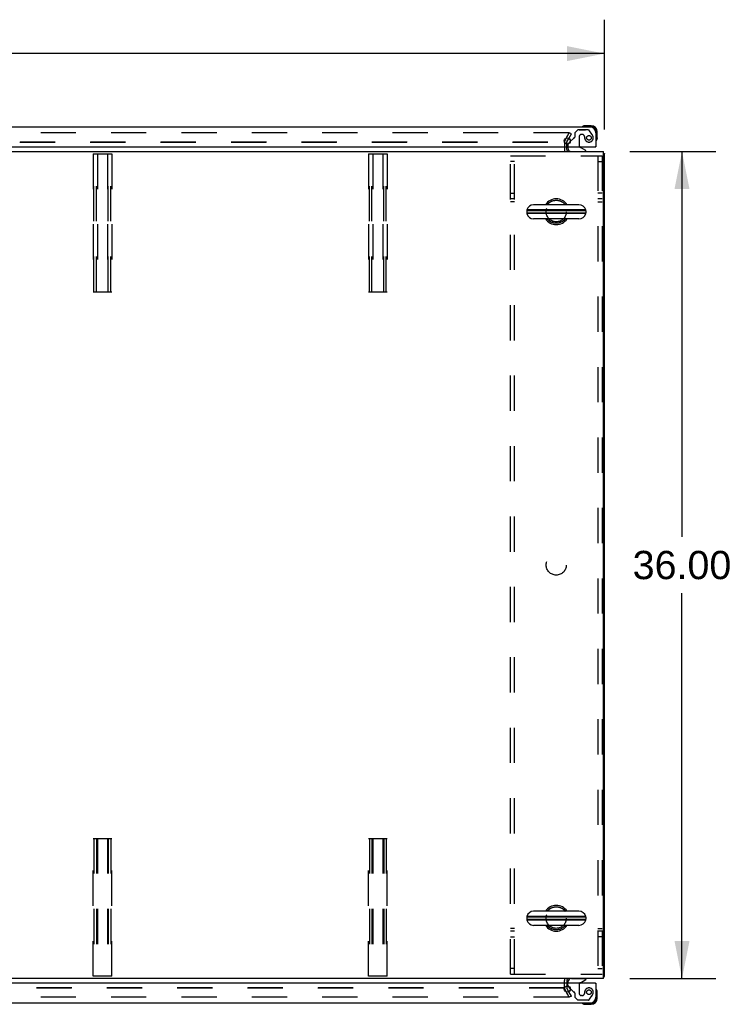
# Model space of a CAD drawing. Header units: inches. Extents: x 0 to 279, y 0 to 180.
# Tile 21 of 41: x 109 to 140, y 106 to 149. Entities that reach past the tile are written whole.
import ezdxf

# ---------------------------------------------------------------- set-up
doc = ezdxf.new("R2010")
doc.units = ezdxf.units.IN
doc.header["$LTSCALE"] = 15.327869
doc.header["$MEASUREMENT"] = 0
doc.linetypes.add('HIDDEN', pattern=[0.2, 0.1, -0.1])
doc.layers.get('0').update_dxf_attribs({"linetype": 'CONTINUOUS'})
for name, color, linetype in [('DEFAULT_2', 8, 'HIDDEN'), ('DIMENSIONS', 7, 'CONTINUOUS'), ('FRONT_MASTER_DOOR_ASSEMBLY', 7, 'CONTINUOUS'), ('REAR_SLAVE_DOOR_ASSEMBLY', 7, 'CONTINUOUS')]:
    doc.layers.add(name, color=color, linetype=linetype)
doc.styles.get("Standard").update_dxf_attribs({"font": 'arial.ttf'})
doc.dimstyles.new('DIMSTYLE_1', dxfattribs={"dimtxt": 1.229508, "dimasz": 1.639344, "dimexe": 0.09, "dimexo": 0.07, "dimgap": 0.0375, "dimtad": 0, "dimtih": 1, "dimtoh": 1, "dimzin": 4, "dimdsep": 46, "dimtxsty": 'Standard', "dimblk": '_FILLED', "dimblk1": '_FILLED', "dimblk2": '_FILLED', "dimcen": 0.09, "dimazin": 1, "dimtfac": 1, "dimtdec": 3, "dimtofl": 0, "dimtmove": 0, "dimatfit": 3, "dimldrblk": '_FILLED', "dimfxl": 0, "dimtolj": 1, "dimtzin": 4, "dimarcsym": 0})

# ---------------------------------------------------------------- blocks, each defined once
blk = doc.blocks.new('_FILLED')
at = {"color": 0, "linetype": 'ByBlock'}
blk.add_solid([(0, 0), (-1, 0.2), (-1, -0.2)], dxfattribs=at)
blk = doc.blocks.new('*D4')
at = {"layer": 'DIMENSIONS', "color": 2, "linetype": 'Continuous'}
for p, q in [((135.578, 143.259), (139.331, 143.259)), ((137.855, 143.259), (137.855, 126.489)), ((137.855, 107.259), (137.855, 124.03)), ((135.578, 107.259), (139.331, 107.259))]:
    blk.add_line(p, q, dxfattribs=at)
at = {"layer": 'DIMENSIONS', "color": 2, "linetype": 'Continuous', "xscale": 1.6393442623, "yscale": 1.6393442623, "zscale": 1.6393442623}
for p, rotation in [((137.855, 143.259), 90), ((137.855, 107.259), 270)]:
    blk.add_blockref('_FILLED', p, dxfattribs=dict(at, rotation=rotation))
at = {"layer": 'DIMENSIONS', "color": 2, "linetype": 'Continuous', "insert": (137.855, 125.874), "char_height": 1.2295, "width": 4.29642, "attachment_point": 2, "line_spacing_factor": 0.9}
blk.add_mtext('36.00', dxfattribs=at)
blk = doc.blocks.new('*D5')
at = {"layer": 'DIMENSIONS', "color": 2, "linetype": 'Continuous'}
for p, q in [((74.482, 144.213), (74.482, 148.992)), ((134.482, 144.213), (134.482, 148.992)), ((74.482, 147.517), (101.719, 147.517)), ((134.482, 147.517), (107.245, 147.517))]:
    blk.add_line(p, q, dxfattribs=at)
at = {"layer": 'DIMENSIONS', "color": 2, "linetype": 'Continuous', "xscale": 1.6393442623, "yscale": 1.6393442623, "zscale": 1.6393442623, "rotation": 180}
blk.add_blockref('_FILLED', (74.482, 147.517), dxfattribs=at)
at = {"layer": 'DIMENSIONS', "color": 2, "linetype": 'Continuous', "xscale": 1.6393442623, "yscale": 1.6393442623, "zscale": 1.6393442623}
blk.add_blockref('_FILLED', (134.482, 147.517), dxfattribs=at)
at = {"layer": 'DIMENSIONS', "color": 2, "linetype": 'Continuous', "insert": (104.482, 148.132), "char_height": 1.2295, "width": 4.29642, "attachment_point": 2, "line_spacing_factor": 0.9}
blk.add_mtext('60.00', dxfattribs=at)

msp = doc.modelspace()

# ---------------------------------------------------------------- linework, layer by layer
at = {"color": 3, "linetype": 'Continuous'}
for p, q in [((132.751, 143.68), (132.729, 143.68)), ((132.836, 143.582), (132.836, 143.664)), ((132.841, 143.68), (132.926, 143.827)), ((74.534, 143.259), (134.43, 143.259)), ((132.732, 143.463), (132.732, 143.344)), ((132.836, 143.344), (132.836, 143.463)), ((134.43, 107.259), (134.43, 143.259)), ((134.482, 107.363), (134.482, 143.155)), ((134.43, 107.259), (74.534, 107.259)), ((132.732, 107.055), (132.732, 107.174)), ((132.836, 107.174), (132.836, 107.055)), ((132.729, 106.838), (132.751, 106.838)), ((132.836, 106.937), (132.836, 106.855)), ((132.926, 106.691), (132.841, 106.838))]:
    msp.add_line(p, q, dxfattribs=at)
at = {"color": 7, "linetype": 'Continuous'}
for p, q in [((133.666, 140.678), (131.091, 140.678)), ((131.091, 140.678), (131.091, 140.59)), ((131.091, 140.59), (133.666, 140.59)), ((133.661, 140.717), (131.096, 140.717)), ((133.661, 140.552), (131.096, 140.552)), ((133.366, 140.94), (131.391, 140.94)), ((133.666, 140.678), (133.666, 140.59)), ((133.366, 140.328), (131.391, 140.328)), ((133.366, 110.19), (131.391, 110.19)), ((133.666, 109.928), (131.091, 109.928)), ((131.091, 109.928), (131.091, 109.84)), ((131.091, 109.84), (133.666, 109.84)), ((133.661, 109.967), (131.096, 109.967)), ((133.661, 109.802), (131.096, 109.802)), ((133.666, 109.928), (133.666, 109.84)), ((133.366, 109.578), (131.391, 109.578))]:
    msp.add_line(p, q, dxfattribs=at)
at = {"color": 3, "linetype": 'Continuous'}
for points in [[(134.442, 143.187), (134.444, 143.185), (134.446, 143.183), (134.448, 143.182), (134.451, 143.18), (134.454, 143.178), (134.457, 143.176), (134.46, 143.175)], [(134.46, 143.175), (134.465, 143.172), (134.468, 143.171), (134.471, 143.169), (134.473, 143.168), (134.475, 143.166), (134.478, 143.164), (134.479, 143.163), (134.481, 143.161), (134.481, 143.16), (134.482, 143.158), (134.482, 143.157), (134.482, 143.155)], [(134.442, 107.331), (134.444, 107.333), (134.446, 107.335), (134.448, 107.337), (134.451, 107.339), (134.454, 107.34), (134.457, 107.342), (134.46, 107.343), (134.465, 107.346)], [(134.465, 107.346), (134.468, 107.348), (134.471, 107.349), (134.473, 107.351), (134.475, 107.352), (134.478, 107.354), (134.479, 107.356), (134.481, 107.357), (134.481, 107.359), (134.482, 107.36), (134.482, 107.362), (134.482, 107.363)]]:
    msp.add_lwpolyline(points, dxfattribs=at)
at = {"color": 7, "linetype": 'Continuous'}
for points in [[(131.996, 140.94), (131.997, 140.941), (131.999, 140.945), (132.001, 140.948), (132.003, 140.952), (132.006, 140.956), (132.008, 140.96), (132.011, 140.964), (132.014, 140.968), (132.017, 140.972), (132.02, 140.976), (132.024, 140.981), (132.027, 140.985), (132.031, 140.99), (132.035, 140.994), (132.039, 140.999), (132.043, 141.003), (132.048, 141.008), (132.053, 141.013), (132.058, 141.017), (132.063, 141.022), (132.068, 141.027), (132.073, 141.031), (132.079, 141.036), (132.085, 141.04), (132.091, 141.045), (132.097, 141.049), (132.103, 141.054), (132.11, 141.058), (132.116, 141.062), (132.123, 141.067), (132.13, 141.071), (132.137, 141.075), (132.145, 141.079), (132.152, 141.083), (132.16, 141.087), (132.168, 141.09), (132.176, 141.094), (132.184, 141.097), (132.192, 141.1), (132.201, 141.104), (132.209, 141.107), (132.218, 141.11), (132.227, 141.112), (132.236, 141.115), (132.245, 141.117), (132.254, 141.12), (132.263, 141.122), (132.272, 141.124), (132.282, 141.126), (132.291, 141.127), (132.301, 141.129), (132.31, 141.13), (132.32, 141.131), (132.33, 141.132), (132.339, 141.133), (132.349, 141.134), (132.359, 141.134), (132.369, 141.135), (132.378, 141.135), (132.388, 141.135), (132.398, 141.134), (132.408, 141.134), (132.418, 141.133), (132.427, 141.132), (132.437, 141.131), (132.447, 141.13), (132.456, 141.129), (132.466, 141.127), (132.475, 141.126), (132.485, 141.124), (132.494, 141.122), (132.503, 141.12), (132.512, 141.117), (132.521, 141.115), (132.53, 141.112), (132.539, 141.11), (132.548, 141.107), (132.556, 141.104), (132.565, 141.1), (132.573, 141.097), (132.581, 141.094), (132.589, 141.09), (132.597, 141.087), (132.604, 141.083), (132.612, 141.079), (132.619, 141.075), (132.627, 141.071), (132.634, 141.067), (132.64, 141.062), (132.647, 141.058), (132.654, 141.054), (132.66, 141.049), (132.666, 141.045), (132.672, 141.04), (132.678, 141.036), (132.684, 141.031), (132.689, 141.027), (132.694, 141.022), (132.699, 141.017), (132.704, 141.013), (132.709, 141.008), (132.713, 141.003), (132.718, 140.999), (132.722, 140.994), (132.726, 140.99), (132.73, 140.985), (132.733, 140.981), (132.737, 140.976), (132.74, 140.972), (132.743, 140.968), (132.746, 140.964), (132.749, 140.96), (132.751, 140.956), (132.754, 140.952), (132.756, 140.948), (132.758, 140.945), (132.76, 140.941), (132.761, 140.94)], [(132.761, 140.328), (132.76, 140.327), (132.758, 140.324), (132.756, 140.32), (132.754, 140.316), (132.751, 140.313), (132.749, 140.309), (132.746, 140.305), (132.743, 140.301), (132.74, 140.296), (132.737, 140.292), (132.733, 140.288), (132.73, 140.283), (132.726, 140.279), (132.722, 140.274), (132.718, 140.27), (132.713, 140.265), (132.709, 140.26), (132.704, 140.256), (132.699, 140.251), (132.694, 140.246), (132.689, 140.242), (132.684, 140.237), (132.678, 140.233), (132.672, 140.228), (132.666, 140.224), (132.66, 140.219), (132.654, 140.215), (132.647, 140.21), (132.64, 140.206), (132.634, 140.202), (132.627, 140.198), (132.619, 140.194), (132.612, 140.19), (132.604, 140.186), (132.597, 140.182), (132.589, 140.178), (132.581, 140.175), (132.573, 140.171), (132.565, 140.168), (132.556, 140.165), (132.548, 140.162), (132.539, 140.159), (132.53, 140.156), (132.521, 140.153), (132.512, 140.151), (132.503, 140.149), (132.494, 140.146), (132.485, 140.144), (132.475, 140.143), (132.466, 140.141), (132.456, 140.139), (132.447, 140.138), (132.437, 140.137), (132.427, 140.136), (132.418, 140.135), (132.408, 140.135), (132.398, 140.134), (132.388, 140.134), (132.378, 140.134), (132.369, 140.134), (132.359, 140.134), (132.349, 140.135), (132.339, 140.135), (132.33, 140.136), (132.32, 140.137), (132.31, 140.138), (132.301, 140.139), (132.291, 140.141), (132.282, 140.143), (132.272, 140.144), (132.263, 140.146), (132.254, 140.149), (132.245, 140.151), (132.236, 140.153), (132.227, 140.156), (132.218, 140.159), (132.209, 140.162), (132.201, 140.165), (132.192, 140.168), (132.184, 140.171), (132.176, 140.175), (132.168, 140.178), (132.16, 140.182), (132.152, 140.186), (132.145, 140.19), (132.137, 140.194), (132.13, 140.198), (132.123, 140.202), (132.116, 140.206), (132.11, 140.21), (132.103, 140.215), (132.097, 140.219), (132.091, 140.224), (132.085, 140.228), (132.079, 140.233), (132.073, 140.237), (132.068, 140.242), (132.063, 140.246), (132.058, 140.251), (132.053, 140.256), (132.048, 140.26), (132.043, 140.265), (132.039, 140.27), (132.035, 140.274), (132.031, 140.279), (132.027, 140.283), (132.024, 140.288), (132.02, 140.292), (132.017, 140.296), (132.014, 140.301), (132.011, 140.305), (132.008, 140.309), (132.006, 140.313), (132.003, 140.316), (132.001, 140.32), (131.999, 140.324), (131.997, 140.327), (131.996, 140.328)], [(131.996, 110.19), (131.997, 110.191), (131.999, 110.195), (132.001, 110.198), (132.003, 110.202), (132.006, 110.206), (132.008, 110.21), (132.011, 110.214), (132.014, 110.218), (132.017, 110.222), (132.02, 110.226), (132.024, 110.231), (132.027, 110.235), (132.031, 110.24), (132.035, 110.244), (132.039, 110.249), (132.043, 110.253), (132.048, 110.258), (132.053, 110.263), (132.058, 110.267), (132.063, 110.272), (132.068, 110.277), (132.073, 110.281), (132.079, 110.286), (132.085, 110.29), (132.091, 110.295), (132.097, 110.299), (132.103, 110.304), (132.11, 110.308), (132.116, 110.312), (132.123, 110.317), (132.13, 110.321), (132.137, 110.325), (132.145, 110.329), (132.152, 110.333), (132.16, 110.337), (132.168, 110.34), (132.176, 110.344), (132.184, 110.347), (132.192, 110.35), (132.201, 110.354), (132.209, 110.357), (132.218, 110.36), (132.227, 110.362), (132.236, 110.365), (132.245, 110.367), (132.254, 110.37), (132.263, 110.372), (132.272, 110.374), (132.282, 110.376), (132.291, 110.377), (132.301, 110.379), (132.31, 110.38), (132.32, 110.381), (132.33, 110.382), (132.339, 110.383), (132.349, 110.384), (132.359, 110.384), (132.369, 110.385), (132.378, 110.385), (132.388, 110.385), (132.398, 110.384), (132.408, 110.384), (132.418, 110.383), (132.427, 110.382), (132.437, 110.381), (132.447, 110.38), (132.456, 110.379), (132.466, 110.377), (132.475, 110.376), (132.485, 110.374), (132.494, 110.372), (132.503, 110.37), (132.512, 110.367), (132.521, 110.365), (132.53, 110.362), (132.539, 110.36), (132.548, 110.357), (132.556, 110.354), (132.565, 110.35), (132.573, 110.347), (132.581, 110.344), (132.589, 110.34), (132.597, 110.337), (132.604, 110.333), (132.612, 110.329), (132.619, 110.325), (132.627, 110.321), (132.634, 110.317), (132.64, 110.312), (132.647, 110.308), (132.654, 110.304), (132.66, 110.299), (132.666, 110.295), (132.672, 110.29), (132.678, 110.286), (132.684, 110.281), (132.689, 110.277), (132.694, 110.272), (132.699, 110.267), (132.704, 110.263), (132.709, 110.258), (132.713, 110.253), (132.718, 110.249), (132.722, 110.244), (132.726, 110.24), (132.73, 110.235), (132.733, 110.231), (132.737, 110.226), (132.74, 110.222), (132.743, 110.218), (132.746, 110.214), (132.749, 110.21), (132.751, 110.206), (132.754, 110.202), (132.756, 110.198), (132.758, 110.195), (132.76, 110.191), (132.761, 110.19)], [(132.761, 109.578), (132.76, 109.577), (132.758, 109.574), (132.756, 109.57), (132.754, 109.566), (132.751, 109.563), (132.749, 109.559), (132.746, 109.555), (132.743, 109.551), (132.74, 109.546), (132.737, 109.542), (132.733, 109.538), (132.73, 109.533), (132.726, 109.529), (132.722, 109.524), (132.718, 109.52), (132.713, 109.515), (132.709, 109.51), (132.704, 109.506), (132.699, 109.501), (132.694, 109.496), (132.689, 109.492), (132.684, 109.487), (132.678, 109.483), (132.672, 109.478), (132.666, 109.474), (132.66, 109.469), (132.654, 109.465), (132.647, 109.46), (132.64, 109.456), (132.634, 109.452), (132.627, 109.448), (132.619, 109.444), (132.612, 109.44), (132.604, 109.436), (132.597, 109.432), (132.589, 109.428), (132.581, 109.425), (132.573, 109.421), (132.565, 109.418), (132.556, 109.415), (132.548, 109.412), (132.539, 109.409), (132.53, 109.406), (132.521, 109.403), (132.512, 109.401), (132.503, 109.399), (132.494, 109.396), (132.485, 109.394), (132.475, 109.393), (132.466, 109.391), (132.456, 109.389), (132.447, 109.388), (132.437, 109.387), (132.427, 109.386), (132.418, 109.385), (132.408, 109.385), (132.398, 109.384), (132.388, 109.384), (132.378, 109.384), (132.369, 109.384), (132.359, 109.384), (132.349, 109.385), (132.339, 109.385), (132.33, 109.386), (132.32, 109.387), (132.31, 109.388), (132.301, 109.389), (132.291, 109.391), (132.282, 109.393), (132.272, 109.394), (132.263, 109.396), (132.254, 109.399), (132.245, 109.401), (132.236, 109.403), (132.227, 109.406), (132.218, 109.409), (132.209, 109.412), (132.201, 109.415), (132.192, 109.418), (132.184, 109.421), (132.176, 109.425), (132.168, 109.428), (132.16, 109.432), (132.152, 109.436), (132.145, 109.44), (132.137, 109.444), (132.13, 109.448), (132.123, 109.452), (132.116, 109.456), (132.11, 109.46), (132.103, 109.465), (132.097, 109.469), (132.091, 109.474), (132.085, 109.478), (132.079, 109.483), (132.073, 109.487), (132.068, 109.492), (132.063, 109.496), (132.058, 109.501), (132.053, 109.506), (132.048, 109.51), (132.043, 109.515), (132.039, 109.52), (132.035, 109.524), (132.031, 109.529), (132.027, 109.533), (132.024, 109.538), (132.02, 109.542), (132.017, 109.546), (132.014, 109.551), (132.011, 109.555), (132.008, 109.559), (132.006, 109.563), (132.003, 109.566), (132.001, 109.57), (131.999, 109.574), (131.997, 109.577), (131.996, 109.578)]]:
    msp.add_lwpolyline(points, dxfattribs=at)
at = {"color": 3, "linetype": 'Continuous'}
for centre, radius, start, end in [((132.869, 143.664), 0.033, 150, 180), ((132.921, 143.344), 0.085, 180, 270), ((134.293, 143.07), 0.189, 38.2806, 43.5127), ((132.921, 107.174), 0.085, 90, 180), ((134.293, 107.448), 0.189, 316.4873, 321.7194), ((132.869, 106.855), 0.033, 180, 210)]:
    msp.add_arc(centre, radius, start, end, dxfattribs=at)
at = {"color": 7, "linetype": 'Continuous'}
for centre, radius, start, end in [((132.921, 143.344), 0.189, 180, 206.7347), ((132.378, 140.634), 0.562, 32.9567, 147.0433), ((131.235, 140.678), 0.144, 164.3697, 180), ((131.235, 140.59), 0.144, 180, 195.6303), ((131.391, 140.634), 0.306, 90, 164.3697), ((131.391, 140.634), 0.306, 195.6303, 270), ((133.366, 140.634), 0.306, 15.6303, 90), ((133.366, 140.634), 0.306, 270, 344.3697), ((133.522, 140.678), 0.144, 0, 15.6303), ((133.522, 140.59), 0.144, 344.3697, 360), ((132.378, 140.634), 0.562, 212.956, 327.044), ((131.391, 109.884), 0.306, 90, 164.3697), ((132.378, 109.884), 0.562, 32.9567, 147.0433), ((133.366, 109.884), 0.306, 15.6303, 90), ((131.235, 109.928), 0.144, 164.3697, 180), ((131.235, 109.84), 0.144, 180, 195.6303), ((131.391, 109.884), 0.306, 195.6303, 270), ((133.366, 109.884), 0.306, 270, 344.3697), ((133.522, 109.928), 0.144, 0, 15.6303), ((133.522, 109.84), 0.144, 344.3697, 360), ((132.378, 109.884), 0.562, 212.956, 327.044), ((132.921, 107.174), 0.189, 153.2653, 180)]:
    msp.add_arc(centre, radius, start, end, dxfattribs=at)
at = {"layer": 'DEFAULT_2', "color": 8, "linetype": 'HIDDEN'}
for p, q in [((132.915, 144.072), (76.05, 144.072)), ((132.751, 143.732), (132.947, 144.072)), ((132.933, 144.047), (132.751, 143.732)), ((132.926, 143.827), (133.037, 144.02)), ((133.037, 144.02), (132.947, 144.072)), ((105.949, 143.664), (132.732, 143.664)), ((105.955, 143.68), (132.729, 143.68)), ((132.732, 143.664), (132.732, 143.463)), ((132.836, 143.463), (132.836, 143.582)), ((112.201, 143.155), (112.201, 137.155)), ((112.201, 143.155), (113.014, 143.155)), ((112.241, 137.155), (112.241, 143.155)), ((112.349, 137.155), (112.349, 143.155)), ((112.389, 143.155), (112.389, 137.155)), ((112.826, 143.155), (112.826, 137.155)), ((112.866, 137.155), (112.866, 143.155)), ((112.974, 137.155), (112.974, 143.155)), ((113.014, 143.155), (113.014, 137.155)), ((124.201, 143.155), (125.014, 143.155)), ((124.201, 143.155), (124.201, 137.155)), ((124.241, 137.155), (124.241, 143.155)), ((124.349, 137.155), (124.349, 143.155)), ((124.389, 143.155), (124.389, 137.155)), ((124.826, 143.155), (124.826, 137.155)), ((124.866, 137.155), (124.866, 143.155)), ((124.974, 137.155), (124.974, 143.155)), ((125.014, 143.155), (125.014, 137.155)), ((130.378, 143.072), (134.378, 143.072)), ((130.378, 107.447), (130.378, 143.072)), ((130.565, 142.822), (130.378, 142.822)), ((130.565, 107.447), (130.565, 143.072)), ((134.191, 143.072), (134.191, 107.447)), ((134.191, 142.822), (134.378, 142.822)), ((134.378, 143.072), (134.378, 107.447)), ((130.378, 141.447), (130.565, 141.447)), ((134.378, 141.447), (134.191, 141.447)), ((130.565, 141.197), (130.378, 141.197)), ((130.565, 141.072), (130.378, 141.072)), ((134.378, 141.197), (134.191, 141.197)), ((134.191, 141.072), (134.378, 141.072)), ((112.201, 137.155), (113.014, 137.155)), ((124.201, 137.155), (125.014, 137.155)), ((112.201, 113.363), (113.014, 113.363)), ((112.201, 107.363), (112.201, 113.363)), ((112.241, 113.363), (112.241, 107.363)), ((112.349, 113.363), (112.349, 107.363)), ((112.389, 113.363), (112.389, 107.363)), ((112.826, 113.363), (112.826, 107.363)), ((112.866, 113.363), (112.866, 107.363)), ((112.974, 113.363), (112.974, 107.363)), ((113.014, 107.363), (113.014, 113.363)), ((124.201, 113.363), (125.014, 113.363)), ((124.201, 107.363), (124.201, 113.363)), ((124.241, 113.363), (124.241, 107.363)), ((124.349, 113.363), (124.349, 107.363)), ((124.389, 113.363), (124.389, 107.363)), ((124.826, 113.363), (124.826, 107.363)), ((124.866, 113.363), (124.866, 107.363)), ((124.974, 113.363), (124.974, 107.363)), ((125.014, 107.363), (125.014, 113.363)), ((130.565, 109.447), (130.378, 109.447)), ((130.565, 109.322), (130.378, 109.322)), ((134.191, 109.447), (134.378, 109.447)), ((134.378, 109.322), (134.191, 109.322)), ((130.378, 109.072), (130.565, 109.072)), ((134.378, 109.072), (134.191, 109.072)), ((130.565, 107.697), (130.378, 107.697)), ((134.191, 107.697), (134.378, 107.697)), ((113.014, 107.363), (112.201, 107.363)), ((125.014, 107.363), (124.201, 107.363)), ((130.378, 107.447), (134.378, 107.447)), ((132.732, 106.855), (105.949, 106.855)), ((132.729, 106.838), (105.955, 106.838)), ((132.732, 106.855), (132.732, 107.055)), ((132.751, 106.786), (132.933, 106.472)), ((132.947, 106.447), (132.751, 106.786)), ((132.836, 107.055), (132.836, 106.937)), ((132.915, 106.447), (76.05, 106.447)), ((133.037, 106.499), (132.926, 106.691)), ((133.037, 106.499), (132.947, 106.447))]:
    msp.add_line(p, q, dxfattribs=at)
for points in [[(132.927, 144.068), (132.926, 144.069), (132.924, 144.07), (132.922, 144.071), (132.919, 144.071), (132.917, 144.072), (132.915, 144.072)], [(132.927, 144.068), (132.929, 144.067), (132.931, 144.065), (132.932, 144.064), (132.933, 144.062), (132.934, 144.06), (132.934, 144.058), (132.935, 144.056), (132.935, 144.054)], [(132.935, 144.054), (132.935, 144.054), (132.935, 144.052), (132.934, 144.05), (132.934, 144.048), (132.933, 144.047)], [(132.935, 106.464), (132.935, 106.462), (132.934, 106.46), (132.934, 106.458), (132.933, 106.457), (132.932, 106.455), (132.931, 106.453), (132.929, 106.452), (132.927, 106.451), (132.926, 106.449), (132.924, 106.448), (132.922, 106.448), (132.919, 106.447), (132.917, 106.447), (132.915, 106.447)], [(132.933, 106.472), (132.934, 106.47), (132.934, 106.468), (132.935, 106.466), (132.935, 106.464), (132.935, 106.464)]]:
    msp.add_lwpolyline(points, dxfattribs=at)
for centre in [(132.378, 140.634), (132.378, 125.259), (132.378, 109.884)]:
    msp.add_circle(centre, 0.438, dxfattribs=at)
for centre, start, end in [((132.869, 143.664), 150, 180), ((132.869, 106.855), 180, 210)]:
    msp.add_arc(centre, 0.137, start, end, dxfattribs=at)
at = {"layer": 'FRONT_MASTER_DOOR_ASSEMBLY', "color": 8, "linetype": 'HIDDEN'}
for p, q in [((133.035, 107.259), (133.665, 107.259)), ((132.878, 106.98), (132.878, 107.055)), ((133.127, 106.69), (132.988, 106.828)), ((133.377, 106.996), (133.377, 106.616)), ((133.626, 106.726), (133.625, 106.726)), ((133.185, 106.631), (133.185, 106.452)), ((133.185, 106.452), (133.311, 106.326)), ((133.763, 106.326), (133.311, 106.326)), ((133.657, 106.326), (133.369, 106.326)), ((133.508, 106.518), (133.475, 106.518)), ((133.606, 106.616), (133.606, 106.605)), ((133.827, 106.36), (133.929, 106.504))]:
    msp.add_line(p, q, dxfattribs=at)
at = {"layer": 'FRONT_MASTER_DOOR_ASSEMBLY', "color": 7, "linetype": 'Continuous'}
for p, q in [((133.427, 107.082), (133.665, 107.22)), ((133.665, 107.259), (133.665, 107.22)), ((132.878, 107.055), (132.878, 107.102)), ((132.988, 106.828), (132.908, 106.909)), ((134.087, 107.055), (134.107, 107.055)), ((134.122, 106.789), (134.121, 106.796)), ((134.122, 106.404), (134.122, 106.789)), ((134.107, 106.696), (134.15, 106.696)), ((134.107, 106.404), (134.122, 106.404)), ((134.15, 106.696), (134.165, 106.698)), ((134.152, 106.661), (134.167, 106.661)), ((134.152, 106.404), (134.152, 106.661)), ((134.152, 106.404), (134.167, 106.404)), ((134.167, 106.661), (134.165, 106.698)), ((134.167, 106.404), (134.167, 106.661)), ((133.513, 106.188), (133.519, 106.186)), ((133.519, 106.186), (133.904, 106.186)), ((133.612, 106.159), (133.61, 106.144)), ((133.61, 106.144), (133.648, 106.141)), ((133.612, 106.159), (133.612, 106.201)), ((133.648, 106.156), (133.904, 106.156)), ((133.648, 106.156), (133.648, 106.141)), ((133.648, 106.141), (133.904, 106.141)), ((133.861, 106.201), (133.904, 106.201)), ((133.904, 106.201), (133.904, 106.186)), ((133.904, 106.156), (133.904, 106.141))]:
    msp.add_line(p, q, dxfattribs=at)
at = {"layer": 'FRONT_MASTER_DOOR_ASSEMBLY', "color": 3, "linetype": 'Continuous'}
for p, q in [((134.087, 107.055), (104.639, 107.055)), ((134.107, 107.055), (134.107, 106.448)), ((104.576, 106.201), (133.861, 106.201))]:
    msp.add_line(p, q, dxfattribs=at)
at = {"layer": 'FRONT_MASTER_DOOR_ASSEMBLY', "color": 7, "linetype": 'Continuous'}
for points in [[(134.15, 106.696), (134.148, 106.705), (134.147, 106.714), (134.145, 106.723), (134.143, 106.732), (134.141, 106.741), (134.138, 106.749), (134.136, 106.757), (134.133, 106.764), (134.131, 106.77), (134.129, 106.775), (134.127, 106.78), (134.125, 106.784), (134.124, 106.787), (134.122, 106.789)], [(133.519, 106.186), (133.522, 106.185), (133.525, 106.183), (133.529, 106.182), (133.534, 106.18), (133.539, 106.178), (133.545, 106.175), (133.552, 106.173), (133.56, 106.17), (133.568, 106.168), (133.577, 106.166), (133.585, 106.164), (133.594, 106.162), (133.603, 106.16), (133.612, 106.159)]]:
    msp.add_lwpolyline(points, dxfattribs=at)
at = {"layer": 'FRONT_MASTER_DOOR_ASSEMBLY', "color": 3, "linetype": 'Continuous'}
msp.add_circle((132.857, 106.805), 0.133, dxfattribs=at)
at = {"layer": 'FRONT_MASTER_DOOR_ASSEMBLY', "color": 8, "linetype": 'HIDDEN'}
msp.add_circle((133.803, 106.668), 0.101, dxfattribs=at)
at = {"layer": 'FRONT_MASTER_DOOR_ASSEMBLY', "color": 7, "linetype": 'Continuous'}
for centre, radius, start, end in [((133.035, 107.102), 0.157, 90, 180), ((132.978, 106.98), 0.1, 207.0175, 225), ((133.477, 106.996), 0.1, 120.092, 143.4532), ((134.122, 106.781), 0.015, 96.3796, 180), ((134.119, 106.781), 0.015, 30.8899, 83.6204), ((133.917, 106.661), 0.25, 0, 30.8899), ((133.904, 106.404), 0.263, 270, 360), ((133.904, 106.404), 0.248, 270, 360), ((133.904, 106.404), 0.218, 270, 360), ((133.904, 106.404), 0.203, 270, 360), ((133.917, 106.661), 0.235, 0, 8.7247), ((133.527, 106.186), 0.015, 90, 173.6204), ((133.527, 106.19), 0.015, 186.3796, 239.1101), ((133.648, 106.391), 0.25, 239.1101, 270), ((133.648, 106.391), 0.235, 261.2753, 270)]:
    msp.add_arc(centre, radius, start, end, dxfattribs=at)
at = {"layer": 'FRONT_MASTER_DOOR_ASSEMBLY', "color": 8, "linetype": 'HIDDEN'}
for centre, radius, start, end in [((132.978, 106.98), 0.1, 180, 207.0175), ((133.477, 106.996), 0.1, 143.4532, 180), ((133.999, 106.605), 0.393, 162.0702, 178.3395), ((133.803, 106.668), 0.187, 343.1561, 162.1518), ((133.198, 106.76), 0.1, 225, 248.3904), ((133.146, 106.631), 0.039, 0, 68.3904), ((133.475, 106.616), 0.098, 180, 270), ((133.508, 106.616), 0.098, 270, 360), ((133.763, 106.405), 0.079, 270, 324.9), ((133.613, 106.726), 0.386, 324.9, 343.1561)]:
    msp.add_arc(centre, radius, start, end, dxfattribs=at)
at = {"layer": 'FRONT_MASTER_DOOR_ASSEMBLY', "color": 3, "linetype": 'Continuous'}
for centre, radius, start, end in [((134.087, 107.035), 0.02, 0, 90), ((133.861, 106.448), 0.246, 270, 360)]:
    msp.add_arc(centre, radius, start, end, dxfattribs=at)
at = {"layer": 'REAR_SLAVE_DOOR_ASSEMBLY', "color": 3, "linetype": 'Continuous'}
for p, q in [((133.861, 144.317), (104.576, 144.317)), ((134.107, 144.071), (134.107, 143.463)), ((104.639, 143.463), (134.087, 143.463))]:
    msp.add_line(p, q, dxfattribs=at)
at = {"layer": 'REAR_SLAVE_DOOR_ASSEMBLY', "color": 8, "linetype": 'HIDDEN'}
for p, q in [((133.311, 144.192), (133.185, 144.066)), ((133.185, 144.066), (133.185, 143.887)), ((133.763, 144.192), (133.311, 144.192)), ((133.369, 144.192), (133.657, 144.192)), ((133.508, 144), (133.475, 144)), ((133.929, 144.014), (133.827, 144.159)), ((133.127, 143.829), (132.988, 143.69)), ((133.377, 143.902), (133.377, 143.523)), ((133.606, 143.914), (133.606, 143.902)), ((133.625, 143.793), (133.626, 143.793)), ((132.878, 143.539), (132.878, 143.463)), ((133.035, 143.259), (133.665, 143.259))]:
    msp.add_line(p, q, dxfattribs=at)
at = {"layer": 'REAR_SLAVE_DOOR_ASSEMBLY', "color": 7, "linetype": 'Continuous'}
for p, q in [((133.519, 144.332), (133.513, 144.331)), ((133.904, 144.332), (133.519, 144.332)), ((133.61, 144.374), (133.648, 144.377)), ((133.612, 144.359), (133.61, 144.374)), ((133.612, 144.317), (133.612, 144.359)), ((133.904, 144.377), (133.648, 144.377)), ((133.648, 144.362), (133.648, 144.377)), ((133.904, 144.362), (133.648, 144.362)), ((133.904, 144.362), (133.904, 144.377)), ((133.904, 144.317), (133.904, 144.332)), ((134.107, 144.114), (134.122, 144.114)), ((134.107, 144.071), (134.107, 144.114)), ((134.122, 143.729), (134.122, 144.114)), ((134.152, 144.114), (134.167, 144.114)), ((134.152, 143.858), (134.152, 144.114)), ((134.167, 143.858), (134.167, 144.114)), ((132.988, 143.69), (132.908, 143.61)), ((134.107, 143.822), (134.15, 143.822)), ((134.121, 143.722), (134.122, 143.729)), ((134.15, 143.822), (134.165, 143.82)), ((134.152, 143.858), (134.167, 143.858)), ((134.167, 143.858), (134.165, 143.82)), ((132.878, 143.463), (132.878, 143.416)), ((133.665, 143.298), (133.427, 143.436)), ((133.665, 143.259), (133.665, 143.298)), ((134.087, 143.463), (134.107, 143.463))]:
    msp.add_line(p, q, dxfattribs=at)
for points in [[(133.612, 144.359), (133.603, 144.358), (133.594, 144.357), (133.585, 144.355), (133.577, 144.353), (133.568, 144.35), (133.56, 144.348), (133.552, 144.346), (133.545, 144.343), (133.539, 144.341), (133.534, 144.339), (133.529, 144.337), (133.525, 144.335), (133.522, 144.333), (133.519, 144.332)], [(134.122, 143.729), (134.124, 143.732), (134.125, 143.735), (134.127, 143.739), (134.129, 143.743), (134.131, 143.749), (134.133, 143.755), (134.136, 143.762), (134.138, 143.769), (134.141, 143.778), (134.143, 143.786), (134.145, 143.795), (134.147, 143.804), (134.148, 143.813), (134.15, 143.822)]]:
    msp.add_lwpolyline(points, dxfattribs=at)
at = {"layer": 'REAR_SLAVE_DOOR_ASSEMBLY', "color": 3, "linetype": 'Continuous'}
msp.add_circle((132.857, 143.713), 0.133, dxfattribs=at)
at = {"layer": 'REAR_SLAVE_DOOR_ASSEMBLY', "color": 8, "linetype": 'HIDDEN'}
msp.add_circle((133.803, 143.85), 0.101, dxfattribs=at)
for centre, radius, start, end in [((133.475, 143.902), 0.098, 90, 180), ((133.508, 143.902), 0.098, 0, 90), ((133.763, 144.113), 0.079, 35.1, 90), ((133.613, 143.793), 0.386, 16.8439, 35.1), ((132.978, 143.539), 0.1, 152.9825, 180), ((133.198, 143.758), 0.1, 111.6096, 135), ((133.146, 143.887), 0.039, 291.6096, 360), ((133.999, 143.914), 0.393, 181.6599, 197.9298), ((133.803, 143.85), 0.187, 197.8482, 16.8439), ((133.477, 143.523), 0.1, 180, 216.5468)]:
    msp.add_arc(centre, radius, start, end, dxfattribs=at)
at = {"layer": 'REAR_SLAVE_DOOR_ASSEMBLY', "color": 7, "linetype": 'Continuous'}
for centre, radius, start, end in [((133.527, 144.329), 0.015, 120.8899, 173.6204), ((133.527, 144.332), 0.015, 186.3796, 270), ((133.648, 144.127), 0.25, 90, 120.8899), ((133.648, 144.127), 0.235, 90, 98.7247), ((133.904, 144.114), 0.263, 0, 90), ((133.904, 144.114), 0.248, 0, 90), ((133.904, 144.114), 0.218, 0, 90), ((133.904, 144.114), 0.203, 0, 90), ((132.978, 143.539), 0.1, 135, 152.9825), ((134.122, 143.737), 0.015, 180, 263.6204), ((134.119, 143.737), 0.015, 276.3796, 329.1101), ((133.917, 143.858), 0.25, 329.1101, 360), ((133.917, 143.858), 0.235, 351.2753, 360), ((133.035, 143.416), 0.157, 180, 270), ((133.477, 143.523), 0.1, 216.5468, 239.908)]:
    msp.add_arc(centre, radius, start, end, dxfattribs=at)
at = {"layer": 'REAR_SLAVE_DOOR_ASSEMBLY', "color": 3, "linetype": 'Continuous'}
for centre, radius, start, end in [((133.861, 144.071), 0.246, 0, 90), ((134.087, 143.483), 0.02, 270, 360)]:
    msp.add_arc(centre, radius, start, end, dxfattribs=at)

# ---------------------------------------------------------------- dimensions: what is measured, and where the dimension line sits
at = {"layer": 'DIMENSIONS', "color": 2, "linetype": 'Continuous'}
for base, p1, p2, angle, picture, middle in [((74.482, 147.517), (134.482, 144.143), (74.482, 144.143), 180, '*D5', (104.473, 147.51)), ((137.855, 107.259), (135.508, 143.259), (135.508, 107.259), 270, '*D4', (137.853, 125.252))]:
    dim = msp.add_linear_dim(base=base, p1=p1, p2=p2, angle=angle, dimstyle='DIMSTYLE_1', dxfattribs=at)
    dim.commit()
    dim.dimension.update_dxf_attribs({"geometry": picture, "text_midpoint": middle, "dimtype": 160})

doc.saveas('drawing.dxf')
